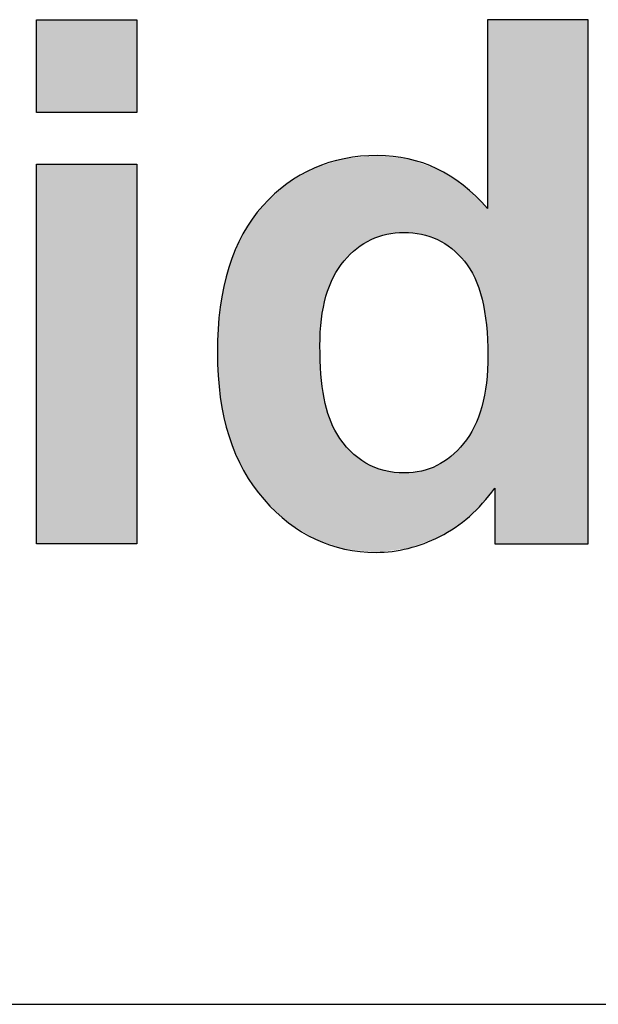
# Model space of a CAD drawing. Extents: x 0 to 55, y 215.9 to 251.6.
# Tile 5 of 9: x 19.6 to 22.9, y 245.9 to 251.6. Entities that reach past the tile are written whole.
import ezdxf

# ---------------------------------------------------------------- set-up
doc = ezdxf.new("R2010")
doc.units = 0
doc.layers.add('MERGE', color=7, linetype='CONTINUOUS')

# ---------------------------------------------------------------- blocks, each defined once
blk = doc.blocks.new('BLOCK_124')
at = {"layer": 'MERGE', "color": 7}
blk.add_lwpolyline([(19.4975, 245.9001), (22.164, 245.9001)], dxfattribs=at)
blk = doc.blocks.new('BLOCK_125')
at = {"layer": 'MERGE', "color": 7}
blk.add_lwpolyline([(22.164, 245.9001), (24.8309, 245.9001)], dxfattribs=at)
blk = doc.blocks.new('*U196')
at = {"layer": 'MERGE', "color": 7}
for points in [[(19.6922, 251.0558), (19.6922, 251.5933), (20.273, 251.0558)], [(20.273, 251.0558), (19.6922, 251.5933), (20.273, 251.5933)]]:
    blk.add_solid(points, dxfattribs=at)
at = {"layer": 'MERGE', "color": 7, "extrusion": (0, 0, -1)}
for points in [[(-19.6922, 248.563), (-19.6922, 250.7582), (-20.273, 248.563)], [(-20.273, 248.563), (-19.6922, 250.7582), (-20.273, 250.7582)]]:
    blk.add_solid(points, dxfattribs=at)
blk = doc.blocks.new('*U197')
at = {"layer": 'MERGE', "color": 7}
for points in [[(22.3008, 249.6949), (22.3008, 251.5933), (22.3029, 249.6523)], [(21.4654, 250.1917), (21.4382, 250.779), (21.4654, 250.7875)], [(21.4709, 250.199), (21.4654, 250.7875), (21.4709, 250.7892)], [(21.4723, 250.2004), (21.4709, 250.7892), (21.4723, 250.7896)], [(21.4735, 250.2016), (21.4723, 250.7896), (21.4735, 250.7897)], [(21.5058, 250.2329), (21.4735, 250.7897), (21.5058, 250.7928)], [(21.5448, 250.2709), (21.5058, 250.7928), (21.5448, 250.7965)], [(21.5496, 250.2739), (21.5448, 250.7965), (21.5496, 250.7969)], [(21.597, 250.3034), (21.5496, 250.7969), (21.597, 250.8014)], [(21.6272, 250.3223), (21.597, 250.8014), (21.6272, 250.8043)], [(21.6478, 250.3293), (21.6272, 250.8043), (21.6478, 250.8062)], [(21.6559, 250.332), (21.6478, 250.8062), (21.6559, 250.807)], [(21.6641, 250.3348), (21.6559, 250.807), (21.6641, 250.8078)], [(21.8171, 250.3634), (21.8171, 250.7913), (21.8212, 250.3629)], [(21.8212, 250.3629), (21.8212, 250.7909), (21.8411, 250.3609)], [(21.8411, 250.3609), (21.8411, 250.7887), (21.8419, 250.3608)], [(21.8419, 250.3608), (21.8419, 250.7887), (21.9177, 250.3531)], [(21.2978, 248.5938), (21.1495, 250.6496), (21.2978, 250.7352)], [(21.3047, 248.5896), (21.2978, 250.7352), (21.3047, 250.7373)], [(21.2978, 248.5938), (21.2978, 250.7352), (21.3047, 248.5896)], [(21.3313, 248.5805), (21.3047, 250.7373), (21.3313, 250.7456)], [(21.3047, 248.5896), (21.3047, 250.7373), (21.3313, 248.5805)], [(21.3374, 249.8147), (21.3313, 250.7456), (21.3374, 250.7475)], [(21.3401, 249.8613), (21.3374, 250.7475), (21.3401, 250.7484)], [(21.3556, 249.9403), (21.3401, 250.7484), (21.3556, 250.7532)], [(21.3662, 249.9941), (21.3556, 250.7532), (21.3662, 250.7565)], [(21.3858, 250.053), (21.3662, 250.7565), (21.3858, 250.7627)], [(21.386, 250.0533), (21.3858, 250.7627), (21.386, 250.7627)], [(21.4098, 250.1067), (21.386, 250.7627), (21.4098, 250.7701)], [(21.4285, 250.1388), (21.4098, 250.7701), (21.4285, 250.776)], [(21.4382, 250.1554), (21.4285, 250.776), (21.4382, 250.779)], [(21.9177, 250.3531), (21.9177, 250.7623), (21.9188, 250.353)], [(21.9188, 250.353), (21.9188, 250.762), (21.9632, 250.3407)], [(21.9632, 250.3407), (21.9632, 250.7466), (21.966, 250.34)], [(21.966, 250.34), (21.966, 250.7456), (22.0068, 250.3234)], [(22.0068, 250.3234), (22.0068, 250.7315), (22.0073, 250.3232)], [(22.0073, 250.3232), (22.0073, 250.7313), (22.0109, 250.3218)], [(22.0109, 250.3218), (22.0109, 250.729), (22.0248, 250.3141)], [(22.0248, 250.3141), (22.0248, 250.7203), (22.0534, 250.2984)], [(22.0534, 250.2984), (22.0534, 250.7025), (22.0883, 250.2734)], [(22.0883, 250.2734), (22.0883, 250.6807), (22.0934, 250.2698)], [(22.0934, 250.2698), (22.0934, 250.6774), (22.1133, 250.25)], [(21.1405, 248.6933), (21.0078, 250.5239), (21.1405, 250.6444)], [(21.1495, 248.6848), (21.1405, 250.6444), (21.1495, 250.6496)], [(21.1405, 248.6933), (21.1405, 250.6444), (21.1495, 248.6848)], [(21.1495, 248.6848), (21.1495, 250.6496), (21.2978, 248.5938)], [(22.1133, 250.25), (22.1133, 250.665), (22.1602, 250.2031)], [(22.1602, 250.2031), (22.1602, 250.6357), (22.1623, 250.2011)], [(22.1623, 250.2011), (22.1623, 250.6337), (22.1664, 250.197)], [(22.1664, 250.197), (22.1664, 250.6298), (22.1952, 250.1565)], [(22.1952, 250.1565), (22.1952, 250.6024), (22.1956, 250.156)], [(22.1956, 250.156), (22.1956, 250.602), (22.1984, 250.152)], [(22.1984, 250.152), (22.1984, 250.5993), (22.2238, 250.1048)], [(22.2238, 250.1048), (22.2238, 250.5752), (22.2261, 250.1005)], [(22.2261, 250.1005), (22.2261, 250.573), (22.248, 250.0464)], [(21.0006, 248.8285), (20.8898, 250.3611), (21.0006, 250.5174)], [(21.0078, 248.8182), (21.0006, 250.5174), (21.0078, 250.5239)], [(21.0006, 248.8285), (21.0006, 250.5174), (21.0078, 248.8182)], [(21.0078, 248.8182), (21.0078, 250.5239), (21.1405, 248.6933)], [(22.248, 250.0464), (22.248, 250.5522), (22.2496, 250.0424)], [(22.2496, 250.0424), (22.2496, 250.5506), (22.2677, 249.9811)], [(22.2677, 249.9811), (22.2677, 250.5333), (22.2688, 249.9776)], [(22.2688, 249.9776), (22.2688, 250.5324), (22.2719, 249.9591)], [(22.2719, 249.9591), (22.2719, 250.5293), (22.2941, 249.8297)], [(22.2941, 249.8297), (22.2941, 250.5082), (22.2943, 249.8282)], [(22.2943, 249.8282), (22.2943, 250.508), (22.3008, 249.6949)], [(20.8858, 248.9953), (20.8055, 250.1643), (20.8858, 250.3554)], [(20.8898, 248.9857), (20.8858, 250.3554), (20.8898, 250.3611)], [(20.8858, 248.9953), (20.8858, 250.3554), (20.8898, 248.9857)], [(20.8898, 248.9857), (20.8898, 250.3611), (21.0006, 248.8285)], [(20.8037, 249.1915), (20.755, 249.9333), (20.8037, 250.16)], [(20.8055, 249.1833), (20.8037, 250.16), (20.8055, 250.1643)], [(20.8037, 249.1915), (20.8037, 250.16), (20.8055, 249.1833)], [(20.8055, 249.1833), (20.8055, 250.1643), (20.8858, 248.9953)], [(20.755, 249.411), (20.7545, 249.9311), (20.755, 249.9333)], [(20.755, 249.411), (20.755, 249.9333), (20.8037, 249.1915)], [(20.7545, 249.4179), (20.7381, 249.6688), (20.7545, 249.9311)], [(20.7545, 249.4179), (20.7545, 249.9311), (20.755, 249.411)], [(21.3313, 248.5805), (21.3313, 249.7081), (21.3374, 248.5785)], [(22.3029, 248.8362), (22.3008, 249.6149), (22.3029, 249.6523)], [(22.3008, 248.8336), (22.2943, 249.498), (22.3008, 249.6149)], [(21.3374, 248.5785), (21.3374, 249.5445), (21.3401, 248.5776)], [(21.3401, 248.5776), (21.3401, 249.5243), (21.3556, 248.5723)], [(22.2941, 248.8251), (22.2719, 249.3774), (22.2941, 249.4933)], [(22.2943, 248.8255), (22.2941, 249.4933), (22.2943, 249.498)], [(21.3556, 248.5723), (21.3556, 249.4053), (21.3662, 248.5687)], [(21.3662, 248.5687), (21.3662, 249.3652), (21.3858, 248.5621)], [(22.2719, 248.7974), (22.2688, 249.3608), (22.2719, 249.3774)], [(22.2677, 248.7932), (22.2496, 249.2993), (22.2677, 249.3554)], [(22.2688, 248.7942), (22.2677, 249.3554), (22.2688, 249.3608)], [(21.3858, 248.5621), (21.3858, 249.2908), (21.386, 248.562)], [(21.386, 248.562), (21.386, 249.2903), (21.4098, 248.554)], [(22.248, 248.7735), (22.2261, 249.2439), (22.248, 249.2943)], [(22.2496, 248.7751), (22.248, 249.2943), (22.2496, 249.2993)], [(21.4098, 248.554), (21.4098, 249.2394), (21.4285, 248.5476)], [(21.4285, 248.5476), (21.4285, 249.1996), (21.4382, 248.5444)], [(22.1984, 248.7241), (22.1956, 249.1887), (22.1984, 249.1936)], [(22.2238, 248.7494), (22.1984, 249.1936), (22.2238, 249.2386)], [(22.2261, 248.7517), (22.2238, 249.2386), (22.2261, 249.2439)], [(21.4382, 248.5444), (21.4382, 249.1856), (21.4654, 248.5352)], [(21.4654, 248.5352), (21.4654, 249.1463), (21.4709, 248.5333)], [(21.4709, 248.5333), (21.4709, 249.14), (21.4723, 248.5328)], [(21.4723, 248.5328), (21.4723, 249.1384), (21.4735, 248.5324)], [(21.4735, 248.5324), (21.4735, 249.137), (21.5058, 248.529)], [(22.1602, 248.6938), (22.1133, 249.0933), (22.1602, 249.1407)], [(22.1623, 248.6954), (22.1602, 249.1407), (22.1623, 249.1428)], [(22.1664, 248.6986), (22.1623, 249.1428), (22.1664, 249.1484)], [(22.1952, 248.721), (22.1664, 249.1484), (22.1952, 249.188)], [(22.1956, 248.7213), (22.1952, 249.188), (22.1956, 249.1887)], [(21.5058, 248.529), (21.5058, 249.1001), (21.5448, 248.5249)], [(22.1133, 248.6573), (22.0934, 249.0734), (22.1133, 249.0933)], [(21.5448, 248.5249), (21.5448, 249.0653), (21.5496, 248.5244)], [(21.5496, 248.5244), (21.5496, 249.061), (21.597, 248.5195)], [(21.597, 248.5195), (21.597, 249.0291), (21.6272, 248.5163)], [(22.0248, 248.6053), (22.0109, 249.0176), (22.0248, 249.0267)], [(22.0534, 248.6221), (22.0248, 249.0267), (22.0534, 249.0453)], [(22.0883, 248.6426), (22.0534, 249.0453), (22.0883, 249.0682)], [(22.0934, 248.6457), (22.0883, 249.0682), (22.0934, 249.0734)], [(21.6272, 248.5163), (21.6272, 249.0143), (21.6478, 248.5142)], [(21.6478, 248.5142), (21.6478, 249.0042), (21.6559, 248.5133)], [(21.8411, 248.5363), (21.8212, 248.9722), (21.8411, 248.9744)], [(21.8419, 248.5366), (21.8411, 248.9744), (21.8419, 248.9745)], [(21.9177, 248.5651), (21.8419, 248.9745), (21.9177, 248.9829)], [(21.9188, 248.5655), (21.9177, 248.9829), (21.9188, 248.9832)], [(21.9632, 248.5822), (21.9188, 248.9832), (21.9632, 248.9962)], [(21.966, 248.5832), (21.9632, 248.9962), (21.966, 248.9974)], [(22.0068, 248.5985), (21.966, 248.9974), (22.0068, 249.0149)], [(22.0073, 248.5987), (22.0068, 249.0149), (22.0073, 249.0152)], [(22.0109, 248.6001), (22.0073, 249.0152), (22.0109, 249.0176)]]:
    blk.add_solid(points, dxfattribs=at)
at = {"layer": 'MERGE', "color": 7, "extrusion": (0, 0, -1)}
for points in [[(-22.3029, 249.6523), (-22.3008, 251.5933), (-22.3029, 251.5933)], [(-22.3029, 248.8362), (-22.3029, 251.5933), (-22.3421, 248.8854)], [(-22.3421, 248.8854), (-22.3029, 251.5933), (-22.3421, 251.5933)], [(-22.3421, 248.563), (-22.3421, 251.5933), (-22.8816, 248.563)], [(-22.8816, 248.563), (-22.3421, 251.5933), (-22.8816, 251.5933)], [(-21.4654, 250.1917), (-21.4654, 250.7875), (-21.4709, 250.199)], [(-21.4709, 250.199), (-21.4709, 250.7892), (-21.4723, 250.2004)], [(-21.4723, 250.2004), (-21.4723, 250.7896), (-21.4735, 250.2016)], [(-21.4735, 250.2016), (-21.4735, 250.7897), (-21.5058, 250.2329)], [(-21.5058, 250.2329), (-21.5058, 250.7928), (-21.5448, 250.2709)], [(-21.5448, 250.2709), (-21.5448, 250.7965), (-21.5496, 250.2739)], [(-21.5496, 250.2739), (-21.5496, 250.7969), (-21.597, 250.3034)], [(-21.597, 250.3034), (-21.597, 250.8014), (-21.6272, 250.3223)], [(-21.6272, 250.3223), (-21.6272, 250.8043), (-21.6478, 250.3293)], [(-21.6478, 250.3293), (-21.6478, 250.8062), (-21.6559, 250.332)], [(-21.6559, 250.332), (-21.6559, 250.807), (-21.6641, 250.3348)], [(-21.6641, 250.3348), (-21.6641, 250.8078), (-21.7021, 250.3477)], [(-21.7021, 250.3477), (-21.6641, 250.8078), (-21.7021, 250.8037)], [(-21.7021, 250.3477), (-21.7021, 250.8037), (-21.7179, 250.3531)], [(-21.7179, 250.3531), (-21.7021, 250.8037), (-21.7179, 250.802)], [(-21.7179, 250.3531), (-21.7179, 250.802), (-21.7599, 250.3574)], [(-21.7599, 250.3574), (-21.7179, 250.802), (-21.7599, 250.7975)], [(-21.7599, 250.3574), (-21.7599, 250.7975), (-21.8171, 250.3634)], [(-21.8171, 250.3634), (-21.7599, 250.7975), (-21.8171, 250.7913)], [(-21.8212, 250.3629), (-21.8171, 250.7913), (-21.8212, 250.7909)], [(-21.8411, 250.3609), (-21.8212, 250.7909), (-21.8411, 250.7887)], [(-21.8419, 250.3608), (-21.8411, 250.7887), (-21.8419, 250.7887)], [(-21.9177, 250.3531), (-21.8419, 250.7887), (-21.9177, 250.7623)], [(-21.3313, 249.7081), (-21.3313, 250.7456), (-21.3374, 249.8147)], [(-21.3374, 249.8147), (-21.3374, 250.7475), (-21.3401, 249.8613)], [(-21.3401, 249.8613), (-21.3401, 250.7484), (-21.3556, 249.9403)], [(-21.3556, 249.9403), (-21.3556, 250.7532), (-21.3662, 249.9941)], [(-21.3662, 249.9941), (-21.3662, 250.7565), (-21.3858, 250.053)], [(-21.3858, 250.053), (-21.3858, 250.7627), (-21.386, 250.0533)], [(-21.386, 250.0533), (-21.386, 250.7627), (-21.4098, 250.1067)], [(-21.4098, 250.1067), (-21.4098, 250.7701), (-21.4285, 250.1388)], [(-21.4285, 250.1388), (-21.4285, 250.776), (-21.4382, 250.1554)], [(-21.4382, 250.1554), (-21.4382, 250.779), (-21.4654, 250.1917)], [(-21.9188, 250.353), (-21.9177, 250.7623), (-21.9188, 250.762)], [(-21.9632, 250.3407), (-21.9188, 250.762), (-21.9632, 250.7466)], [(-21.966, 250.34), (-21.9632, 250.7466), (-21.966, 250.7456)], [(-22.0068, 250.3234), (-21.966, 250.7456), (-22.0068, 250.7315)], [(-22.0073, 250.3232), (-22.0068, 250.7315), (-22.0073, 250.7313)], [(-22.0109, 250.3218), (-22.0073, 250.7313), (-22.0109, 250.729)], [(-22.0248, 250.3141), (-22.0109, 250.729), (-22.0248, 250.7203)], [(-22.0534, 250.2984), (-22.0248, 250.7203), (-22.0534, 250.7025)], [(-22.0883, 250.2734), (-22.0534, 250.7025), (-22.0883, 250.6807)], [(-22.0934, 250.2698), (-22.0883, 250.6807), (-22.0934, 250.6774)], [(-22.1133, 250.25), (-22.0934, 250.6774), (-22.1133, 250.665)], [(-22.1602, 250.2031), (-22.1133, 250.665), (-22.1602, 250.6357)], [(-22.1623, 250.2011), (-22.1602, 250.6357), (-22.1623, 250.6337)], [(-22.1664, 250.197), (-22.1623, 250.6337), (-22.1664, 250.6298)], [(-22.1952, 250.1565), (-22.1664, 250.6298), (-22.1952, 250.6024)], [(-22.1956, 250.156), (-22.1952, 250.6024), (-22.1956, 250.602)], [(-22.1984, 250.152), (-22.1956, 250.602), (-22.1984, 250.5993)], [(-22.2238, 250.1048), (-22.1984, 250.5993), (-22.2238, 250.5752)], [(-22.2261, 250.1005), (-22.2238, 250.5752), (-22.2261, 250.573)], [(-22.248, 250.0464), (-22.2261, 250.573), (-22.248, 250.5522)], [(-22.2496, 250.0424), (-22.248, 250.5522), (-22.2496, 250.5506)], [(-22.2677, 249.9811), (-22.2496, 250.5506), (-22.2677, 250.5333)], [(-22.2688, 249.9776), (-22.2677, 250.5333), (-22.2688, 250.5324)], [(-22.2719, 249.9591), (-22.2688, 250.5324), (-22.2719, 250.5293)], [(-22.2941, 249.8297), (-22.2719, 250.5293), (-22.2941, 250.5082)], [(-22.2943, 249.8282), (-22.2941, 250.5082), (-22.2943, 250.508)], [(-22.3008, 249.6949), (-22.2943, 250.508), (-22.3008, 250.5018)], [(-21.3374, 248.5785), (-21.3313, 249.7081), (-21.3374, 249.5445)], [(-22.3008, 248.8336), (-22.3008, 249.6149), (-22.3029, 248.8362)], [(-21.3401, 248.5776), (-21.3374, 249.5445), (-21.3401, 249.5243)], [(-21.3556, 248.5723), (-21.3401, 249.5243), (-21.3556, 249.4053)], [(-22.2941, 248.8251), (-22.2941, 249.4933), (-22.2943, 248.8255)], [(-22.2943, 248.8255), (-22.2943, 249.498), (-22.3008, 248.8336)], [(-21.3662, 248.5687), (-21.3556, 249.4053), (-21.3662, 249.3652)], [(-21.3858, 248.5621), (-21.3662, 249.3652), (-21.3858, 249.2908)], [(-22.2719, 248.7974), (-22.2719, 249.3774), (-22.2941, 248.8251)], [(-22.2677, 248.7932), (-22.2677, 249.3554), (-22.2688, 248.7942)], [(-22.2688, 248.7942), (-22.2688, 249.3608), (-22.2719, 248.7974)], [(-21.386, 248.562), (-21.3858, 249.2908), (-21.386, 249.2903)], [(-21.4098, 248.554), (-21.386, 249.2903), (-21.4098, 249.2394)], [(-22.248, 248.7735), (-22.248, 249.2943), (-22.2496, 248.7751)], [(-22.2496, 248.7751), (-22.2496, 249.2993), (-22.2677, 248.7932)], [(-21.4285, 248.5476), (-21.4098, 249.2394), (-21.4285, 249.1996)], [(-21.4382, 248.5444), (-21.4285, 249.1996), (-21.4382, 249.1856)], [(-22.1984, 248.7241), (-22.1984, 249.1936), (-22.2238, 248.7494)], [(-22.2238, 248.7494), (-22.2238, 249.2386), (-22.2261, 248.7517)], [(-22.2261, 248.7517), (-22.2261, 249.2439), (-22.248, 248.7735)], [(-21.4654, 248.5352), (-21.4382, 249.1856), (-21.4654, 249.1463)], [(-21.4709, 248.5333), (-21.4654, 249.1463), (-21.4709, 249.14)], [(-21.4723, 248.5328), (-21.4709, 249.14), (-21.4723, 249.1384)], [(-21.4735, 248.5324), (-21.4723, 249.1384), (-21.4735, 249.137)], [(-21.5058, 248.529), (-21.4735, 249.137), (-21.5058, 249.1001)], [(-22.1602, 248.6938), (-22.1602, 249.1407), (-22.1623, 248.6954)], [(-22.1623, 248.6954), (-22.1623, 249.1428), (-22.1664, 248.6986)], [(-22.1664, 248.6986), (-22.1664, 249.1484), (-22.1952, 248.721)], [(-22.1952, 248.721), (-22.1952, 249.188), (-22.1956, 248.7213)], [(-22.1956, 248.7213), (-22.1956, 249.1887), (-22.1984, 248.7241)], [(-21.5448, 248.5249), (-21.5058, 249.1001), (-21.5448, 249.0653)], [(-22.1133, 248.6573), (-22.1133, 249.0933), (-22.1602, 248.6938)], [(-21.5496, 248.5244), (-21.5448, 249.0653), (-21.5496, 249.061)], [(-21.597, 248.5195), (-21.5496, 249.061), (-21.597, 249.0291)], [(-21.6272, 248.5163), (-21.597, 249.0291), (-21.6272, 249.0143)], [(-22.0248, 248.6053), (-22.0248, 249.0267), (-22.0534, 248.6221)], [(-22.0534, 248.6221), (-22.0534, 249.0453), (-22.0883, 248.6426)], [(-22.0883, 248.6426), (-22.0883, 249.0682), (-22.0934, 248.6457)], [(-22.0934, 248.6457), (-22.0934, 249.0734), (-22.1133, 248.6573)], [(-21.6478, 248.5142), (-21.6272, 249.0143), (-21.6478, 249.0042)], [(-21.6559, 248.5133), (-21.6478, 249.0042), (-21.6559, 249.0016)], [(-21.6559, 248.5133), (-21.6559, 249.0016), (-21.6641, 248.5144)], [(-21.6641, 248.5144), (-21.6559, 249.0016), (-21.6641, 248.9989)], [(-21.6641, 248.5144), (-21.6641, 248.9989), (-21.7021, 248.5191)], [(-21.7021, 248.5191), (-21.6641, 248.9989), (-21.7021, 248.9864)], [(-21.7021, 248.5191), (-21.7021, 248.9864), (-21.7179, 248.521)], [(-21.7179, 248.521), (-21.7021, 248.9864), (-21.7179, 248.9835)], [(-21.7179, 248.521), (-21.7179, 248.9835), (-21.7599, 248.5263)], [(-21.7599, 248.5263), (-21.7179, 248.9835), (-21.7599, 248.9758)], [(-21.7599, 248.5263), (-21.7599, 248.9758), (-21.8171, 248.5334)], [(-21.8171, 248.5334), (-21.7599, 248.9758), (-21.8171, 248.9725)], [(-21.8171, 248.5334), (-21.8171, 248.9725), (-21.8212, 248.5339)], [(-21.8212, 248.5339), (-21.8171, 248.9725), (-21.8212, 248.9722)], [(-21.8212, 248.5339), (-21.8212, 248.9722), (-21.8411, 248.5363)], [(-21.8411, 248.5363), (-21.8411, 248.9744), (-21.8419, 248.5366)], [(-21.8419, 248.5366), (-21.8419, 248.9745), (-21.9177, 248.5651)], [(-21.9177, 248.5651), (-21.9177, 248.9829), (-21.9188, 248.5655)], [(-21.9188, 248.5655), (-21.9188, 248.9832), (-21.9632, 248.5822)], [(-21.9632, 248.5822), (-21.9632, 248.9962), (-21.966, 248.5832)], [(-21.966, 248.5832), (-21.966, 248.9974), (-22.0068, 248.5985)], [(-22.0068, 248.5985), (-22.0068, 249.0149), (-22.0073, 248.5987)], [(-22.0073, 248.5987), (-22.0073, 249.0152), (-22.0109, 248.6001)], [(-22.0109, 248.6001), (-22.0109, 249.0176), (-22.0248, 248.6053)]]:
    blk.add_solid(points, dxfattribs=at)
blk = doc.blocks.new('BLOCK_191')
at = {"layer": 'MERGE'}
for points in [[(19.6922, 251.0558), (19.6922, 251.5933), (20.273, 251.5933), (20.273, 251.0558), (19.6922, 251.0558)], [(19.6922, 248.563), (19.6922, 250.7582), (20.273, 250.7582), (20.273, 248.563), (19.6922, 248.563)]]:
    blk.add_lwpolyline(points, dxfattribs=at)
for points, knots in [([(22.8816, 248.563), (22.8816, 248.563), (22.3421, 248.563), (22.3421, 248.563), (22.3421, 248.563), (22.3421, 248.8854), (22.3421, 248.8854), (22.2526, 248.76), (22.1468, 248.6666), (22.0248, 248.6053), (21.9029, 248.544), (21.7799, 248.5133), (21.6559, 248.5133), (21.4037, 248.5133), (21.1877, 248.615), (21.0078, 248.8182), (20.828, 249.0215), (20.7381, 249.305), (20.7381, 249.6688), (20.7381, 250.0409), (20.8256, 250.3237), (21.0006, 250.5174), (21.1756, 250.711), (21.3968, 250.8078), (21.6641, 250.8078), (21.9094, 250.8078), (22.1216, 250.7058), (22.3008, 250.5018), (22.3008, 250.5018), (22.3008, 251.5933), (22.3008, 251.5933), (22.3008, 251.5933), (22.8816, 251.5933), (22.8816, 251.5933), (22.8816, 251.5933), (22.8816, 248.563), (22.8816, 248.563)], [0, 0, 0, 0, 1, 1, 1, 2, 2, 2, 3, 3, 3, 4, 4, 4, 5, 5, 5, 6, 6, 6, 7, 7, 7, 8, 8, 8, 9, 9, 9, 10, 10, 10, 11, 11, 11, 12, 12, 12, 12]), ([(21.3313, 249.7081), (21.3313, 249.4738), (21.3637, 249.3043), (21.4285, 249.1996), (21.5222, 249.048), (21.6531, 248.9722), (21.8212, 248.9722), (21.9549, 248.9722), (22.0686, 249.0291), (22.1623, 249.1428), (22.256, 249.2564), (22.3029, 249.4263), (22.3029, 249.6523), (22.3029, 249.9045), (22.2574, 250.086), (22.1664, 250.197), (22.0755, 250.3079), (21.959, 250.3634), (21.8171, 250.3634), (21.6793, 250.3634), (21.5639, 250.3086), (21.4709, 250.199), (21.3779, 250.0895), (21.3313, 249.9258), (21.3313, 249.7081)], [0, 0, 0, 0, 1, 1, 1, 2, 2, 2, 3, 3, 3, 4, 4, 4, 5, 5, 5, 6, 6, 6, 7, 7, 7, 8, 8, 8, 8])]:
    blk.add_open_spline(points, degree=3, knots=knots, dxfattribs=at)
at = {"layer": 'MERGE', "color": 7}
for name in ['*U196', '*U197']:
    blk.add_blockref(name, (0, 0), dxfattribs=at)

msp = doc.modelspace()

# ---------------------------------------------------------------- block references
at = {"layer": 'MERGE'}
for name in ['BLOCK_191', 'BLOCK_124', 'BLOCK_125']:
    msp.add_blockref(name, (0, 0), dxfattribs=at)

doc.saveas('drawing.dxf')
